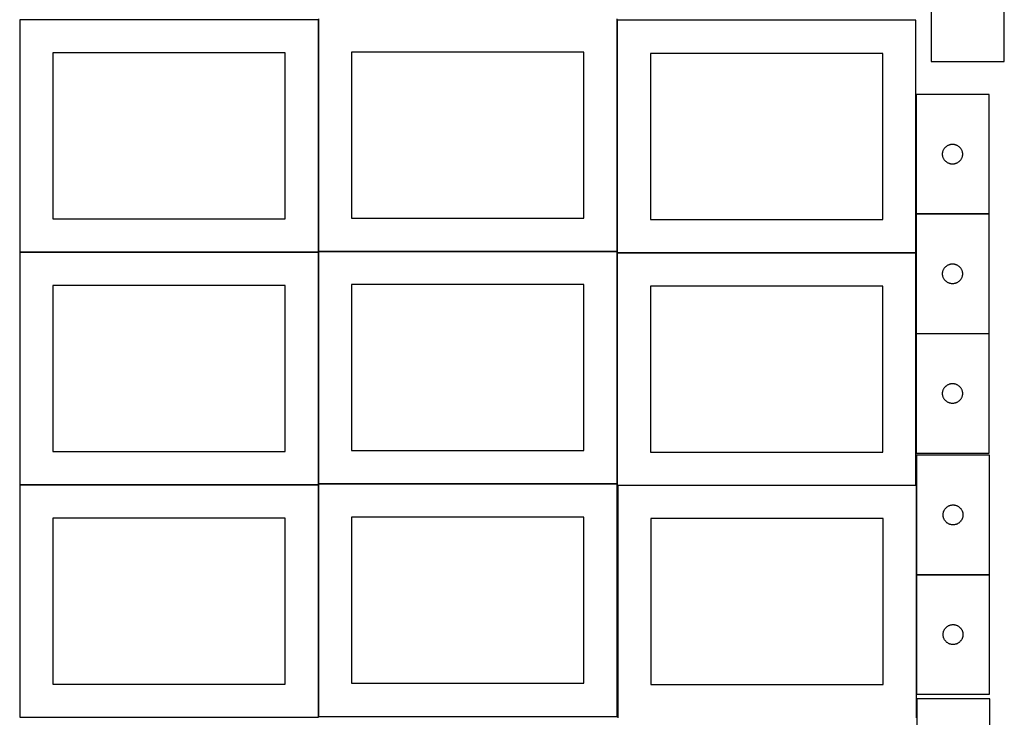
# Model space of a CAD drawing. Header units: millimetres. Extents: x 7 to 1491, y 7 to 2993.
# Tile 2 of 11: x 8 to 1491, y 1061 to 2112. Entities that reach past the tile are written whole.
import ezdxf

# ---------------------------------------------------------------- set-up
doc = ezdxf.new("R2010")
doc.units = ezdxf.units.MM
doc.layers.add('COMMON', color=5, linetype='CONTINUOUS', true_color=0x0000ff)
doc.layers.add('CUT', color=7, linetype='CONTINUOUS', true_color=0x000000)

msp = doc.modelspace()

# ---------------------------------------------------------------- linework, layer by layer
at = {"layer": 'COMMON'}
for p, q in [((457.949575, 2111.499046), (457.949575, 1762.823825)), ((908.149576, 2110.769181), (908.149576, 1762.823825)), ((1358.349577, 1999.122965), (1358.349577, 1819.122965)), ((1358.349577, 1818.922964), (1358.349577, 1760.769181)), ((1468.449578, 1819.022965), (1358.449578, 1819.022965)), ((7.849575, 1761.399045), (457.849575, 1761.399045)), ((457.949575, 1761.299045), (457.949575, 1412.623824)), ((458.049576, 1762.723824), (908.049576, 1762.723824)), ((908.149576, 1760.56918), (908.149576, 1412.623824)), ((908.249577, 1760.66918), (1358.249577, 1760.66918)), ((1358.349577, 1760.56918), (1358.349577, 1638.922964)), ((1358.349577, 1638.722963), (1358.349577, 1458.722963)), ((1358.449578, 1638.822963), (1468.449578, 1638.822963)), ((457.849575, 1411.199045), (7.849575, 1411.199045)), ((457.949576, 1062.423823), (457.949576, 1411.099044)), ((458.049576, 1412.523823), (908.049576, 1412.523823)), ((909.014593, 1410.469179), (1358.249577, 1410.469179)), ((1359.114593, 1410.369179), (1359.114593, 1275.873404)), ((1359.114593, 1275.673403), (1359.114593, 1095.673403)), ((1359.214594, 1275.773403), (1469.214594, 1275.773403))]:
    msp.add_line(p, q, dxfattribs=at)
at = {"layer": 'CUT'}
for p, q in [((1381.488001, 2228.594491), (1381.488001, 2048.594491)), ((1491.488001, 2048.594491), (1491.488001, 2228.594491)), ((457.849575, 2111.499046), (7.849575, 2111.499046)), ((7.849575, 2111.499046), (7.849575, 1761.499046)), ((457.849575, 1761.499046), (457.849575, 2111.499046)), ((458.049576, 2112.823825), (458.049576, 1762.823825)), ((908.049576, 1762.823825), (908.049576, 2112.823825)), ((1358.249577, 2110.769181), (908.249577, 2110.769181)), ((908.249577, 2110.769181), (908.249577, 1760.769181)), ((1358.249577, 1760.769181), (1358.249577, 2110.769181)), ((858.049576, 2062.823825), (508.049576, 2062.823825)), ((508.049576, 2062.823825), (508.049576, 1812.823825)), ((858.049576, 1812.823825), (858.049576, 2062.823825)), ((407.849575, 2061.499046), (57.849575, 2061.499046)), ((57.849575, 2061.499046), (57.849575, 1811.499046)), ((407.849575, 1811.499046), (407.849575, 2061.499046)), ((1308.249577, 2060.769181), (958.249577, 2060.769181)), ((958.249577, 2060.769181), (958.249577, 1810.769181)), ((1308.249577, 1810.769181), (1308.249577, 2060.769181)), ((1381.488001, 2048.594491), (1491.488001, 2048.594491)), ((1468.449578, 1999.122965), (1358.449578, 1999.122965)), ((1358.449578, 1999.122965), (1358.449578, 1819.122965)), ((1468.449578, 1819.122965), (1468.449578, 1999.122965)), ((1399.04733, 1913.31525), (1399.282239, 1914.051101)), ((1399.282239, 1914.051101), (1399.554718, 1914.773884)), ((1399.554718, 1914.773884), (1399.864044, 1915.481681)), ((1399.864044, 1915.481681), (1400.209396, 1916.172617)), ((1400.209396, 1916.172617), (1400.589858, 1916.844857)), ((1400.589858, 1916.844857), (1401.004423, 1917.496621)), ((1401.004423, 1917.496621), (1401.451989, 1918.12618)), ((1401.451989, 1918.12618), (1401.931371, 1918.731863)), ((1401.931371, 1918.731863), (1402.441297, 1919.312065)), ((1402.441297, 1919.312065), (1402.980416, 1919.865248)), ((1402.980416, 1919.865248), (1403.547296, 1920.389944)), ((1403.547296, 1920.389944), (1404.140436, 1920.884763)), ((1404.140436, 1920.884763), (1404.758261, 1921.34839)), ((1404.758261, 1921.34839), (1405.399135, 1921.779599)), ((1405.399135, 1921.779599), (1406.061357, 1922.177244)), ((1406.061357, 1922.177244), (1406.743171, 1922.540272)), ((1406.743171, 1922.540272), (1407.442769, 1922.867719)), ((1407.442769, 1922.867719), (1408.158297, 1923.158718)), ((1408.158297, 1923.158718), (1408.887855, 1923.412496)), ((1408.887855, 1923.412496), (1409.629511, 1923.628381)), ((1409.629511, 1923.628381), (1410.381297, 1923.805801)), ((1410.381297, 1923.805801), (1411.141219, 1923.944284)), ((1411.141219, 1923.944284), (1411.907263, 1924.043464)), ((1411.907263, 1924.043464), (1412.677397, 1924.103077)), ((1412.677397, 1924.103077), (1413.449578, 1924.122965)), ((1413.449578, 1924.122965), (1414.221759, 1924.103077)), ((1414.221759, 1924.103077), (1414.991893, 1924.043464)), ((1414.991893, 1924.043464), (1415.757937, 1923.944284)), ((1415.757937, 1923.944284), (1416.517859, 1923.805801)), ((1416.517859, 1923.805801), (1417.269645, 1923.628381)), ((1417.269645, 1923.628381), (1418.0113, 1923.412496)), ((1418.0113, 1923.412496), (1418.740859, 1923.158718)), ((1418.740859, 1923.158718), (1419.456386, 1922.867719)), ((1419.456386, 1922.867719), (1420.155985, 1922.540272)), ((1420.155985, 1922.540272), (1420.837799, 1922.177244)), ((1420.837799, 1922.177244), (1421.500021, 1921.779599)), ((1421.500021, 1921.779599), (1422.140894, 1921.34839)), ((1422.140894, 1921.34839), (1422.75872, 1920.884763)), ((1422.75872, 1920.884763), (1423.35186, 1920.389944)), ((1423.35186, 1920.389944), (1423.91874, 1919.865248)), ((1423.91874, 1919.865248), (1424.457858, 1919.312065)), ((1424.457858, 1919.312065), (1424.967785, 1918.731863)), ((1424.967785, 1918.731863), (1425.447167, 1918.12618)), ((1425.447167, 1918.12618), (1425.894733, 1917.496621)), ((1425.894733, 1917.496621), (1426.309297, 1916.844857)), ((1426.309297, 1916.844857), (1426.68976, 1916.172617)), ((1426.68976, 1916.172617), (1427.035112, 1915.481681)), ((1427.035112, 1915.481681), (1427.344437, 1914.773884)), ((1427.344437, 1914.773884), (1427.616916, 1914.051101)), ((1427.616916, 1914.051101), (1427.851826, 1913.31525)), ((1398.454551, 1909.509184), (1398.494315, 1910.280597)), ((1398.454551, 1908.736747), (1398.454551, 1909.509184)), ((1398.494315, 1907.965333), (1398.454551, 1908.736747)), ((1398.494315, 1910.280597), (1398.573738, 1911.048941)), ((1398.573738, 1907.19699), (1398.494315, 1907.965333)), ((1398.573738, 1911.048941), (1398.692609, 1911.812177)), ((1398.692609, 1906.433754), (1398.573738, 1907.19699)), ((1398.692609, 1911.812177), (1398.850612, 1912.568282)), ((1398.850612, 1905.677649), (1398.692609, 1906.433754)), ((1398.850612, 1912.568282), (1399.04733, 1913.31525)), ((1399.04733, 1904.930681), (1398.850612, 1905.677649)), ((1399.282239, 1904.19483), (1399.04733, 1904.930681)), ((1399.554718, 1903.472047), (1399.282239, 1904.19483)), ((1399.864044, 1902.76425), (1399.554718, 1903.472047)), ((1400.209396, 1902.073314), (1399.864044, 1902.76425)), ((1400.589858, 1901.401073), (1400.209396, 1902.073314)), ((1401.004423, 1900.74931), (1400.589858, 1901.401073)), ((1401.451989, 1900.119751), (1401.004423, 1900.74931)), ((1401.931371, 1899.514068), (1401.451989, 1900.119751)), ((1402.441297, 1898.933865), (1401.931371, 1899.514068)), ((1424.967785, 1899.514068), (1424.457858, 1898.933865)), ((1425.447167, 1900.119751), (1424.967785, 1899.514068)), ((1425.894733, 1900.74931), (1425.447167, 1900.119751)), ((1426.309297, 1901.401073), (1425.894733, 1900.74931)), ((1426.68976, 1902.073314), (1426.309297, 1901.401073)), ((1427.035112, 1902.76425), (1426.68976, 1902.073314)), ((1427.344437, 1903.472047), (1427.035112, 1902.76425)), ((1427.616916, 1904.19483), (1427.344437, 1903.472047)), ((1427.851826, 1904.930681), (1427.616916, 1904.19483)), ((1427.851826, 1913.31525), (1428.048544, 1912.568282)), ((1428.048544, 1905.677649), (1427.851826, 1904.930681)), ((1428.048544, 1912.568282), (1428.206547, 1911.812177)), ((1428.206547, 1906.433754), (1428.048544, 1905.677649)), ((1428.206547, 1911.812177), (1428.325418, 1911.048941)), ((1428.325418, 1907.19699), (1428.206547, 1906.433754)), ((1428.325418, 1911.048941), (1428.404841, 1910.280597)), ((1428.404841, 1907.965333), (1428.325418, 1907.19699)), ((1428.404841, 1910.280597), (1428.444605, 1909.509184)), ((1428.444605, 1908.736747), (1428.404841, 1907.965333)), ((1428.444605, 1909.509184), (1428.444605, 1908.736747)), ((1402.980416, 1898.380683), (1402.441297, 1898.933865)), ((1403.547296, 1897.855986), (1402.980416, 1898.380683)), ((1404.140436, 1897.361168), (1403.547296, 1897.855986)), ((1404.758261, 1896.89754), (1404.140436, 1897.361168)), ((1405.399135, 1896.466332), (1404.758261, 1896.89754)), ((1406.061357, 1896.068687), (1405.399135, 1896.466332)), ((1406.743171, 1895.705659), (1406.061357, 1896.068687)), ((1407.442769, 1895.378212), (1406.743171, 1895.705659)), ((1408.158297, 1895.087213), (1407.442769, 1895.378212)), ((1408.887855, 1894.833435), (1408.158297, 1895.087213)), ((1409.629511, 1894.61755), (1408.887855, 1894.833435)), ((1410.381297, 1894.44013), (1409.629511, 1894.61755)), ((1411.141219, 1894.301647), (1410.381297, 1894.44013)), ((1411.907263, 1894.202467), (1411.141219, 1894.301647)), ((1412.677397, 1894.142854), (1411.907263, 1894.202467)), ((1413.449578, 1894.122965), (1412.677397, 1894.142854)), ((1414.221759, 1894.142854), (1413.449578, 1894.122965)), ((1414.991893, 1894.202467), (1414.221759, 1894.142854)), ((1415.757937, 1894.301647), (1414.991893, 1894.202467)), ((1416.517859, 1894.44013), (1415.757937, 1894.301647)), ((1417.269645, 1894.61755), (1416.517859, 1894.44013)), ((1418.0113, 1894.833435), (1417.269645, 1894.61755)), ((1418.740859, 1895.087213), (1418.0113, 1894.833435)), ((1419.456386, 1895.378212), (1418.740859, 1895.087213)), ((1420.155985, 1895.705659), (1419.456386, 1895.378212)), ((1420.837799, 1896.068687), (1420.155985, 1895.705659)), ((1421.500021, 1896.466332), (1420.837799, 1896.068687)), ((1422.140894, 1896.89754), (1421.500021, 1896.466332)), ((1422.75872, 1897.361168), (1422.140894, 1896.89754)), ((1423.35186, 1897.855986), (1422.75872, 1897.361168)), ((1423.91874, 1898.380683), (1423.35186, 1897.855986)), ((1424.457858, 1898.933865), (1423.91874, 1898.380683)), ((57.849575, 1811.499046), (407.849575, 1811.499046)), ((508.049576, 1812.823825), (858.049576, 1812.823825)), ((958.249577, 1810.769181), (1308.249577, 1810.769181)), ((1358.449578, 1819.122965), (1468.449578, 1819.122965)), ((1468.449578, 1818.922964), (1358.449578, 1818.922964)), ((1358.449578, 1818.922964), (1358.449578, 1638.922964)), ((1468.449578, 1638.922964), (1468.449578, 1818.922964)), ((7.849575, 1761.499046), (457.849575, 1761.499046)), ((457.849575, 1761.299045), (7.849575, 1761.299045)), ((7.849575, 1761.299045), (7.849575, 1411.299045)), ((457.849575, 1411.299045), (457.849575, 1761.299045)), ((458.049576, 1762.823825), (908.049576, 1762.823825)), ((908.049576, 1762.623824), (458.049576, 1762.623824)), ((458.049576, 1762.623824), (458.049576, 1412.623824)), ((908.049576, 1412.623824), (908.049576, 1762.623824)), ((908.249577, 1760.769181), (1358.249577, 1760.769181)), ((1358.249577, 1760.56918), (908.249577, 1760.56918)), ((908.249577, 1760.56918), (908.249577, 1410.56918)), ((1358.249577, 1410.56918), (1358.249577, 1760.56918)), ((1399.864044, 1735.28168), (1400.209396, 1735.972616)), ((1400.209396, 1735.972616), (1400.589858, 1736.644856)), ((1400.589858, 1736.644856), (1401.004423, 1737.29662)), ((1401.004423, 1737.29662), (1401.451989, 1737.926179)), ((1401.451989, 1737.926179), (1401.931371, 1738.531862)), ((1401.931371, 1738.531862), (1402.441297, 1739.112064)), ((1402.441297, 1739.112064), (1402.980416, 1739.665247)), ((1402.980416, 1739.665247), (1403.547296, 1740.189943)), ((1403.547296, 1740.189943), (1404.140436, 1740.684762)), ((1404.140436, 1740.684762), (1404.758261, 1741.148389)), ((1404.758261, 1741.148389), (1405.399135, 1741.579598)), ((1405.399135, 1741.579598), (1406.061357, 1741.977243)), ((1406.061357, 1741.977243), (1406.743171, 1742.340271)), ((1406.743171, 1742.340271), (1407.442769, 1742.667718)), ((1407.442769, 1742.667718), (1408.158297, 1742.958717)), ((1408.158297, 1742.958717), (1408.887855, 1743.212495)), ((1408.887855, 1743.212495), (1409.629511, 1743.42838)), ((1409.629511, 1743.42838), (1410.381297, 1743.6058)), ((1410.381297, 1743.6058), (1411.141219, 1743.744283)), ((1411.141219, 1743.744283), (1411.907263, 1743.843463)), ((1411.907263, 1743.843463), (1412.677397, 1743.903076)), ((1412.677397, 1743.903076), (1413.449578, 1743.922964)), ((1413.449578, 1743.922964), (1414.221759, 1743.903076)), ((1414.221759, 1743.903076), (1414.991893, 1743.843463)), ((1414.991893, 1743.843463), (1415.757937, 1743.744283)), ((1415.757937, 1743.744283), (1416.517859, 1743.6058)), ((1416.517859, 1743.6058), (1417.269645, 1743.42838)), ((1417.269645, 1743.42838), (1418.0113, 1743.212495)), ((1418.0113, 1743.212495), (1418.740859, 1742.958717)), ((1418.740859, 1742.958717), (1419.456386, 1742.667718)), ((1419.456386, 1742.667718), (1420.155985, 1742.340271)), ((1420.155985, 1742.340271), (1420.837799, 1741.977243)), ((1420.837799, 1741.977243), (1421.500021, 1741.579598)), ((1421.500021, 1741.579598), (1422.140894, 1741.148389)), ((1422.140894, 1741.148389), (1422.75872, 1740.684762)), ((1422.75872, 1740.684762), (1423.35186, 1740.189943)), ((1423.35186, 1740.189943), (1423.91874, 1739.665247)), ((1423.91874, 1739.665247), (1424.457858, 1739.112064)), ((1424.457858, 1739.112064), (1424.967785, 1738.531862)), ((1424.967785, 1738.531862), (1425.447167, 1737.926179)), ((1425.447167, 1737.926179), (1425.894733, 1737.29662)), ((1425.894733, 1737.29662), (1426.309297, 1736.644856)), ((1426.309297, 1736.644856), (1426.68976, 1735.972616)), ((1426.68976, 1735.972616), (1427.035112, 1735.28168)), ((1398.454551, 1729.309183), (1398.494315, 1730.080596)), ((1398.454551, 1728.536746), (1398.454551, 1729.309183)), ((1398.494315, 1727.765332), (1398.454551, 1728.536746)), ((1398.494315, 1730.080596), (1398.573738, 1730.84894)), ((1398.573738, 1726.996989), (1398.494315, 1727.765332)), ((1398.573738, 1730.84894), (1398.692609, 1731.612176)), ((1398.692609, 1726.233753), (1398.573738, 1726.996989)), ((1398.692609, 1731.612176), (1398.850612, 1732.368281)), ((1398.850612, 1725.477648), (1398.692609, 1726.233753)), ((1398.850612, 1732.368281), (1399.04733, 1733.115249)), ((1399.04733, 1724.73068), (1398.850612, 1725.477648)), ((1399.04733, 1733.115249), (1399.282239, 1733.8511)), ((1399.282239, 1723.994829), (1399.04733, 1724.73068)), ((1399.282239, 1733.8511), (1399.554718, 1734.573883)), ((1399.554718, 1723.272046), (1399.282239, 1723.994829)), ((1399.554718, 1734.573883), (1399.864044, 1735.28168)), ((1399.864044, 1722.564249), (1399.554718, 1723.272046)), ((1400.209396, 1721.873313), (1399.864044, 1722.564249)), ((1400.589858, 1721.201072), (1400.209396, 1721.873313)), ((1401.004423, 1720.549309), (1400.589858, 1721.201072)), ((1426.309297, 1721.201072), (1425.894733, 1720.549309)), ((1426.68976, 1721.873313), (1426.309297, 1721.201072)), ((1427.035112, 1722.564249), (1426.68976, 1721.873313)), ((1427.035112, 1735.28168), (1427.344437, 1734.573883)), ((1427.344437, 1723.272046), (1427.035112, 1722.564249)), ((1427.344437, 1734.573883), (1427.616916, 1733.8511)), ((1427.616916, 1723.994829), (1427.344437, 1723.272046)), ((1427.616916, 1733.8511), (1427.851826, 1733.115249)), ((1427.851826, 1724.73068), (1427.616916, 1723.994829)), ((1427.851826, 1733.115249), (1428.048544, 1732.368281)), ((1428.048544, 1725.477648), (1427.851826, 1724.73068)), ((1428.048544, 1732.368281), (1428.206547, 1731.612176)), ((1428.206547, 1726.233753), (1428.048544, 1725.477648)), ((1428.206547, 1731.612176), (1428.325418, 1730.84894)), ((1428.325418, 1726.996989), (1428.206547, 1726.233753)), ((1428.325418, 1730.84894), (1428.404841, 1730.080596)), ((1428.404841, 1727.765332), (1428.325418, 1726.996989)), ((1428.404841, 1730.080596), (1428.444605, 1729.309183)), ((1428.444605, 1728.536746), (1428.404841, 1727.765332)), ((1428.444605, 1729.309183), (1428.444605, 1728.536746)), ((407.849575, 1711.299045), (57.849575, 1711.299045)), ((57.849575, 1711.299045), (57.849575, 1461.299045)), ((407.849575, 1461.299045), (407.849575, 1711.299045)), ((858.049576, 1712.623824), (508.049576, 1712.623824)), ((508.049576, 1712.623824), (508.049576, 1462.623824)), ((858.049576, 1462.623824), (858.049576, 1712.623824)), ((1308.249577, 1710.56918), (958.249577, 1710.56918)), ((958.249577, 1710.56918), (958.249577, 1460.56918)), ((1308.249577, 1460.56918), (1308.249577, 1710.56918)), ((1401.451989, 1719.91975), (1401.004423, 1720.549309)), ((1401.931371, 1719.314067), (1401.451989, 1719.91975)), ((1402.441297, 1718.733864), (1401.931371, 1719.314067)), ((1402.980416, 1718.180682), (1402.441297, 1718.733864)), ((1403.547296, 1717.655985), (1402.980416, 1718.180682)), ((1404.140436, 1717.161167), (1403.547296, 1717.655985)), ((1404.758261, 1716.697539), (1404.140436, 1717.161167)), ((1405.399135, 1716.266331), (1404.758261, 1716.697539)), ((1406.061357, 1715.868686), (1405.399135, 1716.266331)), ((1406.743171, 1715.505658), (1406.061357, 1715.868686)), ((1407.442769, 1715.178211), (1406.743171, 1715.505658)), ((1408.158297, 1714.887212), (1407.442769, 1715.178211)), ((1408.887855, 1714.633434), (1408.158297, 1714.887212)), ((1409.629511, 1714.417549), (1408.887855, 1714.633434)), ((1410.381297, 1714.240129), (1409.629511, 1714.417549)), ((1411.141219, 1714.101646), (1410.381297, 1714.240129)), ((1411.907263, 1714.002466), (1411.141219, 1714.101646)), ((1412.677397, 1713.942853), (1411.907263, 1714.002466)), ((1413.449578, 1713.922964), (1412.677397, 1713.942853)), ((1414.221759, 1713.942853), (1413.449578, 1713.922964)), ((1414.991893, 1714.002466), (1414.221759, 1713.942853)), ((1415.757937, 1714.101646), (1414.991893, 1714.002466)), ((1416.517859, 1714.240129), (1415.757937, 1714.101646)), ((1417.269645, 1714.417549), (1416.517859, 1714.240129)), ((1418.0113, 1714.633434), (1417.269645, 1714.417549)), ((1418.740859, 1714.887212), (1418.0113, 1714.633434)), ((1419.456386, 1715.178211), (1418.740859, 1714.887212)), ((1420.155985, 1715.505658), (1419.456386, 1715.178211)), ((1420.837799, 1715.868686), (1420.155985, 1715.505658)), ((1421.500021, 1716.266331), (1420.837799, 1715.868686)), ((1422.140894, 1716.697539), (1421.500021, 1716.266331)), ((1422.75872, 1717.161167), (1422.140894, 1716.697539)), ((1423.35186, 1717.655985), (1422.75872, 1717.161167)), ((1423.91874, 1718.180682), (1423.35186, 1717.655985)), ((1424.457858, 1718.733864), (1423.91874, 1718.180682)), ((1424.967785, 1719.314067), (1424.457858, 1718.733864)), ((1425.447167, 1719.91975), (1424.967785, 1719.314067)), ((1425.894733, 1720.549309), (1425.447167, 1719.91975)), ((1358.449578, 1638.922964), (1468.449578, 1638.922964)), ((1468.449578, 1638.722963), (1358.449578, 1638.722963)), ((1358.449578, 1638.722963), (1358.449578, 1458.722963)), ((1468.449578, 1458.722963), (1468.449578, 1638.722963)), ((1401.451989, 1557.726178), (1401.931371, 1558.331861)), ((1401.931371, 1558.331861), (1402.441297, 1558.912063)), ((1402.441297, 1558.912063), (1402.980416, 1559.465246)), ((1402.980416, 1559.465246), (1403.547296, 1559.989942)), ((1403.547296, 1559.989942), (1404.140436, 1560.484761)), ((1404.140436, 1560.484761), (1404.758261, 1560.948388)), ((1404.758261, 1560.948388), (1405.399135, 1561.379597)), ((1405.399135, 1561.379597), (1406.061357, 1561.777242)), ((1406.061357, 1561.777242), (1406.743171, 1562.14027)), ((1406.743171, 1562.14027), (1407.442769, 1562.467717)), ((1407.442769, 1562.467717), (1408.158297, 1562.758716)), ((1408.158297, 1562.758716), (1408.887855, 1563.012494)), ((1408.887855, 1563.012494), (1409.629511, 1563.228379)), ((1409.629511, 1563.228379), (1410.381297, 1563.405799)), ((1410.381297, 1563.405799), (1411.141219, 1563.544282)), ((1411.141219, 1563.544282), (1411.907263, 1563.643462)), ((1411.907263, 1563.643462), (1412.677397, 1563.703075)), ((1412.677397, 1563.703075), (1413.449578, 1563.722963)), ((1413.449578, 1563.722963), (1414.221759, 1563.703075)), ((1414.221759, 1563.703075), (1414.991893, 1563.643462)), ((1414.991893, 1563.643462), (1415.757937, 1563.544282)), ((1415.757937, 1563.544282), (1416.517859, 1563.405799)), ((1416.517859, 1563.405799), (1417.269645, 1563.228379)), ((1417.269645, 1563.228379), (1418.0113, 1563.012494)), ((1418.0113, 1563.012494), (1418.740859, 1562.758716)), ((1418.740859, 1562.758716), (1419.456386, 1562.467717)), ((1419.456386, 1562.467717), (1420.155985, 1562.14027)), ((1420.155985, 1562.14027), (1420.837799, 1561.777242)), ((1420.837799, 1561.777242), (1421.500021, 1561.379597)), ((1421.500021, 1561.379597), (1422.140894, 1560.948388)), ((1422.140894, 1560.948388), (1422.75872, 1560.484761)), ((1422.75872, 1560.484761), (1423.35186, 1559.989942)), ((1423.35186, 1559.989942), (1423.91874, 1559.465246)), ((1423.91874, 1559.465246), (1424.457858, 1558.912063)), ((1424.457858, 1558.912063), (1424.967785, 1558.331861)), ((1424.967785, 1558.331861), (1425.447167, 1557.726178)), ((1398.454551, 1549.109182), (1398.494315, 1549.880595)), ((1398.454551, 1548.336745), (1398.454551, 1549.109182)), ((1398.494315, 1547.565331), (1398.454551, 1548.336745)), ((1398.494315, 1549.880595), (1398.573738, 1550.648939)), ((1398.573738, 1546.796988), (1398.494315, 1547.565331)), ((1398.573738, 1550.648939), (1398.692609, 1551.412175)), ((1398.692609, 1546.033752), (1398.573738, 1546.796988)), ((1398.692609, 1551.412175), (1398.850612, 1552.16828)), ((1398.850612, 1545.277647), (1398.692609, 1546.033752)), ((1398.850612, 1552.16828), (1399.04733, 1552.915248)), ((1399.04733, 1544.530679), (1398.850612, 1545.277647)), ((1399.04733, 1552.915248), (1399.282239, 1553.651099)), ((1399.282239, 1543.794828), (1399.04733, 1544.530679)), ((1399.282239, 1553.651099), (1399.554718, 1554.373882)), ((1399.554718, 1543.072045), (1399.282239, 1543.794828)), ((1399.554718, 1554.373882), (1399.864044, 1555.081679)), ((1399.864044, 1542.364248), (1399.554718, 1543.072045)), ((1399.864044, 1555.081679), (1400.209396, 1555.772615)), ((1400.209396, 1555.772615), (1400.589858, 1556.444855)), ((1400.589858, 1556.444855), (1401.004423, 1557.096619)), ((1401.004423, 1557.096619), (1401.451989, 1557.726178)), ((1425.447167, 1557.726178), (1425.894733, 1557.096619)), ((1425.894733, 1557.096619), (1426.309297, 1556.444855)), ((1426.309297, 1556.444855), (1426.68976, 1555.772615)), ((1426.68976, 1555.772615), (1427.035112, 1555.081679)), ((1427.035112, 1555.081679), (1427.344437, 1554.373882)), ((1427.344437, 1543.072045), (1427.035112, 1542.364248)), ((1427.344437, 1554.373882), (1427.616916, 1553.651099)), ((1427.616916, 1543.794828), (1427.344437, 1543.072045)), ((1427.616916, 1553.651099), (1427.851826, 1552.915248)), ((1427.851826, 1544.530679), (1427.616916, 1543.794828)), ((1427.851826, 1552.915248), (1428.048544, 1552.16828)), ((1428.048544, 1545.277647), (1427.851826, 1544.530679)), ((1428.048544, 1552.16828), (1428.206547, 1551.412175)), ((1428.206547, 1546.033752), (1428.048544, 1545.277647)), ((1428.206547, 1551.412175), (1428.325418, 1550.648939)), ((1428.325418, 1546.796988), (1428.206547, 1546.033752)), ((1428.325418, 1550.648939), (1428.404841, 1549.880595)), ((1428.404841, 1547.565331), (1428.325418, 1546.796988)), ((1428.404841, 1549.880595), (1428.444605, 1549.109182)), ((1428.444605, 1548.336745), (1428.404841, 1547.565331)), ((1428.444605, 1549.109182), (1428.444605, 1548.336745)), ((1400.209396, 1541.673312), (1399.864044, 1542.364248)), ((1400.589858, 1541.001071), (1400.209396, 1541.673312)), ((1401.004423, 1540.349308), (1400.589858, 1541.001071)), ((1401.451989, 1539.719749), (1401.004423, 1540.349308)), ((1401.931371, 1539.114066), (1401.451989, 1539.719749)), ((1402.441297, 1538.533863), (1401.931371, 1539.114066)), ((1402.980416, 1537.980681), (1402.441297, 1538.533863)), ((1403.547296, 1537.455984), (1402.980416, 1537.980681)), ((1404.140436, 1536.961166), (1403.547296, 1537.455984)), ((1404.758261, 1536.497538), (1404.140436, 1536.961166)), ((1405.399135, 1536.06633), (1404.758261, 1536.497538)), ((1406.061357, 1535.668685), (1405.399135, 1536.06633)), ((1406.743171, 1535.305657), (1406.061357, 1535.668685)), ((1407.442769, 1534.97821), (1406.743171, 1535.305657)), ((1408.158297, 1534.687211), (1407.442769, 1534.97821)), ((1408.887855, 1534.433433), (1408.158297, 1534.687211)), ((1409.629511, 1534.217548), (1408.887855, 1534.433433)), ((1410.381297, 1534.040128), (1409.629511, 1534.217548)), ((1411.141219, 1533.901645), (1410.381297, 1534.040128)), ((1411.907263, 1533.802465), (1411.141219, 1533.901645)), ((1412.677397, 1533.742852), (1411.907263, 1533.802465)), ((1413.449578, 1533.722963), (1412.677397, 1533.742852)), ((1414.221759, 1533.742852), (1413.449578, 1533.722963)), ((1414.991893, 1533.802465), (1414.221759, 1533.742852)), ((1415.757937, 1533.901645), (1414.991893, 1533.802465)), ((1416.517859, 1534.040128), (1415.757937, 1533.901645)), ((1417.269645, 1534.217548), (1416.517859, 1534.040128)), ((1418.0113, 1534.433433), (1417.269645, 1534.217548)), ((1418.740859, 1534.687211), (1418.0113, 1534.433433)), ((1419.456386, 1534.97821), (1418.740859, 1534.687211)), ((1420.155985, 1535.305657), (1419.456386, 1534.97821)), ((1420.837799, 1535.668685), (1420.155985, 1535.305657)), ((1421.500021, 1536.06633), (1420.837799, 1535.668685)), ((1422.140894, 1536.497538), (1421.500021, 1536.06633)), ((1422.75872, 1536.961166), (1422.140894, 1536.497538)), ((1423.35186, 1537.455984), (1422.75872, 1536.961166)), ((1423.91874, 1537.980681), (1423.35186, 1537.455984)), ((1424.457858, 1538.533863), (1423.91874, 1537.980681)), ((1424.967785, 1539.114066), (1424.457858, 1538.533863)), ((1425.447167, 1539.719749), (1424.967785, 1539.114066)), ((1425.894733, 1540.349308), (1425.447167, 1539.719749)), ((1426.309297, 1541.001071), (1425.894733, 1540.349308)), ((1426.68976, 1541.673312), (1426.309297, 1541.001071)), ((1427.035112, 1542.364248), (1426.68976, 1541.673312)), ((57.849575, 1461.299045), (407.849575, 1461.299045)), ((508.049576, 1462.623824), (858.049576, 1462.623824)), ((958.249577, 1460.56918), (1308.249577, 1460.56918)), ((1358.449578, 1458.722963), (1468.449578, 1458.722963)), ((1469.214594, 1455.873404), (1359.214594, 1455.873404)), ((1359.214594, 1455.873404), (1359.214594, 1275.873404)), ((1469.214594, 1275.873404), (1469.214594, 1455.873404)), ((7.849575, 1411.299045), (457.849575, 1411.299045)), ((457.849575, 1411.099044), (7.849575, 1411.099044)), ((7.849575, 1411.099044), (7.849575, 1061.099044)), ((457.849575, 1061.099044), (457.849575, 1411.099044)), ((458.049576, 1412.623824), (908.049576, 1412.623824)), ((908.049576, 1412.423823), (458.049576, 1412.423823)), ((458.049576, 1412.423823), (458.049576, 1062.423823)), ((908.049576, 1062.423823), (908.049576, 1412.423823)), ((908.249577, 1410.56918), (1358.249577, 1410.56918)), ((1359.014593, 1410.369179), (909.014593, 1410.369179)), ((909.014593, 1410.369179), (909.014593, 1060.369179)), ((1359.014593, 1060.369179), (1359.014593, 1410.369179)), ((1408.207785, 1379.618157), (1408.923313, 1379.909156)), ((1408.923313, 1379.909156), (1409.652872, 1380.162935)), ((1409.652872, 1380.162935), (1410.394527, 1380.37882)), ((1410.394527, 1380.37882), (1411.146313, 1380.556239)), ((1411.146313, 1380.556239), (1411.906235, 1380.694722)), ((1411.906235, 1380.694722), (1412.672279, 1380.793902)), ((1412.672279, 1380.793902), (1413.442413, 1380.853515)), ((1413.442413, 1380.853515), (1414.214594, 1380.873404)), ((1414.214594, 1380.873404), (1414.986775, 1380.853515)), ((1414.986775, 1380.853515), (1415.756909, 1380.793902)), ((1415.756909, 1380.793902), (1416.522953, 1380.694722)), ((1416.522953, 1380.694722), (1417.282875, 1380.556239)), ((1417.282875, 1380.556239), (1418.034661, 1380.37882)), ((1418.034661, 1380.37882), (1418.776317, 1380.162935)), ((1418.776317, 1380.162935), (1419.505875, 1379.909156)), ((1419.505875, 1379.909156), (1420.221403, 1379.618157)), ((1399.219567, 1366.259623), (1399.259331, 1367.031036)), ((1399.219567, 1365.487185), (1399.219567, 1366.259623)), ((1399.259331, 1364.715772), (1399.219567, 1365.487185)), ((1399.259331, 1367.031036), (1399.338754, 1367.799379)), ((1399.338754, 1367.799379), (1399.457625, 1368.562615)), ((1399.457625, 1368.562615), (1399.615628, 1369.31872)), ((1399.615628, 1369.31872), (1399.812346, 1370.065688)), ((1399.812346, 1370.065688), (1400.047256, 1370.80154)), ((1400.047256, 1370.80154), (1400.319735, 1371.524322)), ((1400.319735, 1371.524322), (1400.62906, 1372.23212)), ((1400.62906, 1372.23212), (1400.974412, 1372.923055)), ((1400.974412, 1372.923055), (1401.354875, 1373.595296)), ((1401.354875, 1373.595296), (1401.769439, 1374.24706)), ((1401.769439, 1374.24706), (1402.217005, 1374.876618)), ((1402.217005, 1374.876618), (1402.696387, 1375.482302)), ((1402.696387, 1375.482302), (1403.206314, 1376.062504)), ((1403.206314, 1376.062504), (1403.745432, 1376.615687)), ((1403.745432, 1376.615687), (1404.312312, 1377.140383)), ((1404.312312, 1377.140383), (1404.905452, 1377.635201)), ((1404.905452, 1377.635201), (1405.523278, 1378.098829)), ((1405.523278, 1378.098829), (1406.164151, 1378.530037)), ((1406.164151, 1378.530037), (1406.826373, 1378.927682)), ((1406.826373, 1378.927682), (1407.508187, 1379.29071)), ((1407.508187, 1379.29071), (1408.207785, 1379.618157)), ((1420.221403, 1379.618157), (1420.921001, 1379.29071)), ((1420.921001, 1379.29071), (1421.602815, 1378.927682)), ((1421.602815, 1378.927682), (1422.265037, 1378.530037)), ((1422.265037, 1378.530037), (1422.90591, 1378.098829)), ((1422.90591, 1378.098829), (1423.523736, 1377.635201)), ((1423.523736, 1377.635201), (1424.116876, 1377.140383)), ((1424.116876, 1377.140383), (1424.683756, 1376.615687)), ((1424.683756, 1376.615687), (1425.222875, 1376.062504)), ((1425.222875, 1376.062504), (1425.732801, 1375.482302)), ((1425.732801, 1375.482302), (1426.212183, 1374.876618)), ((1426.212183, 1374.876618), (1426.659749, 1374.24706)), ((1426.659749, 1374.24706), (1427.074313, 1373.595296)), ((1427.074313, 1373.595296), (1427.454776, 1372.923055)), ((1427.454776, 1372.923055), (1427.800128, 1372.23212)), ((1427.800128, 1372.23212), (1428.109454, 1371.524322)), ((1428.109454, 1371.524322), (1428.381932, 1370.80154)), ((1428.381932, 1370.80154), (1428.616842, 1370.065688)), ((1428.616842, 1370.065688), (1428.81356, 1369.31872)), ((1428.81356, 1369.31872), (1428.971563, 1368.562615)), ((1428.971563, 1368.562615), (1429.090434, 1367.799379)), ((1429.090434, 1367.799379), (1429.169857, 1367.031036)), ((1429.169857, 1367.031036), (1429.209621, 1366.259623)), ((1429.209621, 1365.487185), (1429.169857, 1364.715772)), ((1429.209621, 1366.259623), (1429.209621, 1365.487185)), ((407.849575, 1361.099044), (57.849575, 1361.099044)), ((57.849575, 1361.099044), (57.849575, 1111.099044)), ((407.849575, 1111.099044), (407.849575, 1361.099044)), ((858.049576, 1362.423823), (508.049576, 1362.423823)), ((508.049576, 1362.423823), (508.049576, 1112.423823)), ((858.049576, 1112.423823), (858.049576, 1362.423823)), ((1309.014593, 1360.369179), (959.014593, 1360.369179)), ((959.014593, 1360.369179), (959.014593, 1110.369179)), ((1309.014593, 1110.369179), (1309.014593, 1360.369179)), ((1399.338754, 1363.947429), (1399.259331, 1364.715772)), ((1399.457625, 1363.184192), (1399.338754, 1363.947429)), ((1399.615628, 1362.428088), (1399.457625, 1363.184192)), ((1399.812346, 1361.681119), (1399.615628, 1362.428088)), ((1400.047256, 1360.945268), (1399.812346, 1361.681119)), ((1400.319735, 1360.222485), (1400.047256, 1360.945268)), ((1400.62906, 1359.514688), (1400.319735, 1360.222485)), ((1400.974412, 1358.823753), (1400.62906, 1359.514688)), ((1401.354875, 1358.151512), (1400.974412, 1358.823753)), ((1401.769439, 1357.499748), (1401.354875, 1358.151512)), ((1402.217005, 1356.87019), (1401.769439, 1357.499748)), ((1402.696387, 1356.264506), (1402.217005, 1356.87019)), ((1403.206314, 1355.684304), (1402.696387, 1356.264506)), ((1403.745432, 1355.131121), (1403.206314, 1355.684304)), ((1404.312312, 1354.606425), (1403.745432, 1355.131121)), ((1404.905452, 1354.111607), (1404.312312, 1354.606425)), ((1405.523278, 1353.647979), (1404.905452, 1354.111607)), ((1406.164151, 1353.21677), (1405.523278, 1353.647979)), ((1406.826373, 1352.819125), (1406.164151, 1353.21677)), ((1407.508187, 1352.456098), (1406.826373, 1352.819125)), ((1408.207785, 1352.12865), (1407.508187, 1352.456098)), ((1408.923313, 1351.837652), (1408.207785, 1352.12865)), ((1409.652872, 1351.583873), (1408.923313, 1351.837652)), ((1410.394527, 1351.367988), (1409.652872, 1351.583873)), ((1411.146313, 1351.190569), (1410.394527, 1351.367988)), ((1411.906235, 1351.052085), (1411.146313, 1351.190569)), ((1412.672279, 1350.952906), (1411.906235, 1351.052085)), ((1413.442413, 1350.893293), (1412.672279, 1350.952906)), ((1414.214594, 1350.873404), (1413.442413, 1350.893293)), ((1414.986775, 1350.893293), (1414.214594, 1350.873404)), ((1415.756909, 1350.952906), (1414.986775, 1350.893293)), ((1416.522953, 1351.052085), (1415.756909, 1350.952906)), ((1417.282875, 1351.190569), (1416.522953, 1351.052085)), ((1418.034661, 1351.367988), (1417.282875, 1351.190569)), ((1418.776317, 1351.583873), (1418.034661, 1351.367988)), ((1419.505875, 1351.837652), (1418.776317, 1351.583873)), ((1420.221403, 1352.12865), (1419.505875, 1351.837652)), ((1420.921001, 1352.456098), (1420.221403, 1352.12865)), ((1421.602815, 1352.819125), (1420.921001, 1352.456098)), ((1422.265037, 1353.21677), (1421.602815, 1352.819125)), ((1422.90591, 1353.647979), (1422.265037, 1353.21677)), ((1423.523736, 1354.111607), (1422.90591, 1353.647979)), ((1424.116876, 1354.606425), (1423.523736, 1354.111607)), ((1424.683756, 1355.131121), (1424.116876, 1354.606425)), ((1425.222875, 1355.684304), (1424.683756, 1355.131121)), ((1425.732801, 1356.264506), (1425.222875, 1355.684304)), ((1426.212183, 1356.87019), (1425.732801, 1356.264506)), ((1426.659749, 1357.499748), (1426.212183, 1356.87019)), ((1427.074313, 1358.151512), (1426.659749, 1357.499748)), ((1427.454776, 1358.823753), (1427.074313, 1358.151512)), ((1427.800128, 1359.514688), (1427.454776, 1358.823753)), ((1428.109454, 1360.222485), (1427.800128, 1359.514688)), ((1428.381932, 1360.945268), (1428.109454, 1360.222485)), ((1428.616842, 1361.681119), (1428.381932, 1360.945268)), ((1428.81356, 1362.428088), (1428.616842, 1361.681119)), ((1428.971563, 1363.184192), (1428.81356, 1362.428088)), ((1429.090434, 1363.947429), (1428.971563, 1363.184192)), ((1429.169857, 1364.715772), (1429.090434, 1363.947429)), ((1359.214594, 1275.873404), (1469.214594, 1275.873404)), ((1469.214594, 1275.673403), (1359.214594, 1275.673403)), ((1359.214594, 1275.673403), (1359.214594, 1095.673403)), ((1469.214594, 1095.673403), (1469.214594, 1275.673403)), ((1399.259331, 1186.831035), (1399.338754, 1187.599378)), ((1399.338754, 1187.599378), (1399.457625, 1188.362614)), ((1399.457625, 1188.362614), (1399.615628, 1189.118719)), ((1399.615628, 1189.118719), (1399.812346, 1189.865687)), ((1399.812346, 1189.865687), (1400.047256, 1190.601539)), ((1400.047256, 1190.601539), (1400.319735, 1191.324321)), ((1400.319735, 1191.324321), (1400.62906, 1192.032119)), ((1400.62906, 1192.032119), (1400.974412, 1192.723054)), ((1400.974412, 1192.723054), (1401.354875, 1193.395295)), ((1401.354875, 1193.395295), (1401.769439, 1194.047059)), ((1401.769439, 1194.047059), (1402.217005, 1194.676617)), ((1402.217005, 1194.676617), (1402.696387, 1195.282301)), ((1402.696387, 1195.282301), (1403.206314, 1195.862503)), ((1403.206314, 1195.862503), (1403.745432, 1196.415686)), ((1403.745432, 1196.415686), (1404.312312, 1196.940382)), ((1404.312312, 1196.940382), (1404.905452, 1197.4352)), ((1404.905452, 1197.4352), (1405.523278, 1197.898828)), ((1405.523278, 1197.898828), (1406.164151, 1198.330036)), ((1406.164151, 1198.330036), (1406.826373, 1198.727681)), ((1406.826373, 1198.727681), (1407.508187, 1199.090709)), ((1407.508187, 1199.090709), (1408.207785, 1199.418156)), ((1408.207785, 1199.418156), (1408.923313, 1199.709155)), ((1408.923313, 1199.709155), (1409.652872, 1199.962934)), ((1409.652872, 1199.962934), (1410.394527, 1200.178819)), ((1410.394527, 1200.178819), (1411.146313, 1200.356238)), ((1411.146313, 1200.356238), (1411.906235, 1200.494721)), ((1411.906235, 1200.494721), (1412.672279, 1200.593901)), ((1412.672279, 1200.593901), (1413.442413, 1200.653514)), ((1413.442413, 1200.653514), (1414.214594, 1200.673403)), ((1414.214594, 1200.673403), (1414.986775, 1200.653514)), ((1414.986775, 1200.653514), (1415.756909, 1200.593901)), ((1415.756909, 1200.593901), (1416.522953, 1200.494721)), ((1416.522953, 1200.494721), (1417.282875, 1200.356238)), ((1417.282875, 1200.356238), (1418.034661, 1200.178819)), ((1418.034661, 1200.178819), (1418.776317, 1199.962934)), ((1418.776317, 1199.962934), (1419.505875, 1199.709155)), ((1419.505875, 1199.709155), (1420.221403, 1199.418156)), ((1420.221403, 1199.418156), (1420.921001, 1199.090709)), ((1420.921001, 1199.090709), (1421.602815, 1198.727681)), ((1421.602815, 1198.727681), (1422.265037, 1198.330036)), ((1422.265037, 1198.330036), (1422.90591, 1197.898828)), ((1422.90591, 1197.898828), (1423.523736, 1197.4352)), ((1423.523736, 1197.4352), (1424.116876, 1196.940382)), ((1424.116876, 1196.940382), (1424.683756, 1196.415686)), ((1424.683756, 1196.415686), (1425.222875, 1195.862503)), ((1425.222875, 1195.862503), (1425.732801, 1195.282301)), ((1425.732801, 1195.282301), (1426.212183, 1194.676617)), ((1426.212183, 1194.676617), (1426.659749, 1194.047059)), ((1426.659749, 1194.047059), (1427.074313, 1193.395295)), ((1427.074313, 1193.395295), (1427.454776, 1192.723054)), ((1427.454776, 1192.723054), (1427.800128, 1192.032119)), ((1427.800128, 1192.032119), (1428.109454, 1191.324321)), ((1428.109454, 1191.324321), (1428.381932, 1190.601539)), ((1428.381932, 1190.601539), (1428.616842, 1189.865687)), ((1428.616842, 1189.865687), (1428.81356, 1189.118719)), ((1428.81356, 1189.118719), (1428.971563, 1188.362614)), ((1428.971563, 1188.362614), (1429.090434, 1187.599378)), ((1429.090434, 1187.599378), (1429.169857, 1186.831035)), ((1399.219567, 1186.059622), (1399.259331, 1186.831035)), ((1399.219567, 1185.287184), (1399.219567, 1186.059622)), ((1399.259331, 1184.515771), (1399.219567, 1185.287184)), ((1399.338754, 1183.747428), (1399.259331, 1184.515771)), ((1399.457625, 1182.984191), (1399.338754, 1183.747428)), ((1399.615628, 1182.228087), (1399.457625, 1182.984191)), ((1399.812346, 1181.481118), (1399.615628, 1182.228087)), ((1400.047256, 1180.745267), (1399.812346, 1181.481118)), ((1400.319735, 1180.022484), (1400.047256, 1180.745267)), ((1400.62906, 1179.314687), (1400.319735, 1180.022484)), ((1400.974412, 1178.623752), (1400.62906, 1179.314687)), ((1401.354875, 1177.951511), (1400.974412, 1178.623752)), ((1401.769439, 1177.299747), (1401.354875, 1177.951511)), ((1402.217005, 1176.670189), (1401.769439, 1177.299747)), ((1402.696387, 1176.064505), (1402.217005, 1176.670189)), ((1403.206314, 1175.484303), (1402.696387, 1176.064505)), ((1403.745432, 1174.93112), (1403.206314, 1175.484303)), ((1404.312312, 1174.406424), (1403.745432, 1174.93112)), ((1404.905452, 1173.911606), (1404.312312, 1174.406424)), ((1405.523278, 1173.447978), (1404.905452, 1173.911606)), ((1406.164151, 1173.016769), (1405.523278, 1173.447978)), ((1406.826373, 1172.619124), (1406.164151, 1173.016769)), ((1407.508187, 1172.256097), (1406.826373, 1172.619124)), ((1408.207785, 1171.928649), (1407.508187, 1172.256097)), ((1420.921001, 1172.256097), (1420.221403, 1171.928649)), ((1421.602815, 1172.619124), (1420.921001, 1172.256097)), ((1422.265037, 1173.016769), (1421.602815, 1172.619124)), ((1422.90591, 1173.447978), (1422.265037, 1173.016769)), ((1423.523736, 1173.911606), (1422.90591, 1173.447978)), ((1424.116876, 1174.406424), (1423.523736, 1173.911606)), ((1424.683756, 1174.93112), (1424.116876, 1174.406424)), ((1425.222875, 1175.484303), (1424.683756, 1174.93112)), ((1425.732801, 1176.064505), (1425.222875, 1175.484303)), ((1426.212183, 1176.670189), (1425.732801, 1176.064505)), ((1426.659749, 1177.299747), (1426.212183, 1176.670189)), ((1427.074313, 1177.951511), (1426.659749, 1177.299747)), ((1427.454776, 1178.623752), (1427.074313, 1177.951511)), ((1427.800128, 1179.314687), (1427.454776, 1178.623752)), ((1428.109454, 1180.022484), (1427.800128, 1179.314687)), ((1428.381932, 1180.745267), (1428.109454, 1180.022484)), ((1428.616842, 1181.481118), (1428.381932, 1180.745267)), ((1428.81356, 1182.228087), (1428.616842, 1181.481118)), ((1428.971563, 1182.984191), (1428.81356, 1182.228087)), ((1429.090434, 1183.747428), (1428.971563, 1182.984191)), ((1429.169857, 1184.515771), (1429.090434, 1183.747428)), ((1429.169857, 1186.831035), (1429.209621, 1186.059622)), ((1429.209621, 1185.287184), (1429.169857, 1184.515771)), ((1429.209621, 1186.059622), (1429.209621, 1185.287184)), ((1408.923313, 1171.637651), (1408.207785, 1171.928649)), ((1409.652872, 1171.383872), (1408.923313, 1171.637651)), ((1410.394527, 1171.167987), (1409.652872, 1171.383872)), ((1411.146313, 1170.990568), (1410.394527, 1171.167987)), ((1411.906235, 1170.852084), (1411.146313, 1170.990568)), ((1412.672279, 1170.752905), (1411.906235, 1170.852084)), ((1413.442413, 1170.693292), (1412.672279, 1170.752905)), ((1414.214594, 1170.673403), (1413.442413, 1170.693292)), ((1414.986775, 1170.693292), (1414.214594, 1170.673403)), ((1415.756909, 1170.752905), (1414.986775, 1170.693292)), ((1416.522953, 1170.852084), (1415.756909, 1170.752905)), ((1417.282875, 1170.990568), (1416.522953, 1170.852084)), ((1418.034661, 1171.167987), (1417.282875, 1170.990568)), ((1418.776317, 1171.383872), (1418.034661, 1171.167987)), ((1419.505875, 1171.637651), (1418.776317, 1171.383872)), ((1420.221403, 1171.928649), (1419.505875, 1171.637651)), ((57.849575, 1111.099044), (407.849575, 1111.099044)), ((508.049576, 1112.423823), (858.049576, 1112.423823)), ((959.014593, 1110.369179), (1309.014593, 1110.369179)), ((1359.214594, 1095.673403), (1469.214594, 1095.673403)), ((1469.774235, 1088.849567), (1359.774235, 1088.849567)), ((1359.774235, 1088.849567), (1359.774235, 908.849567)), ((1469.774235, 908.849567), (1469.774235, 1088.849567)), ((7.849575, 1061.099044), (457.849575, 1061.099044)), ((458.049576, 1062.423823), (908.049576, 1062.423823))]:
    msp.add_line(p, q, dxfattribs=at)

doc.saveas('drawing.dxf')
